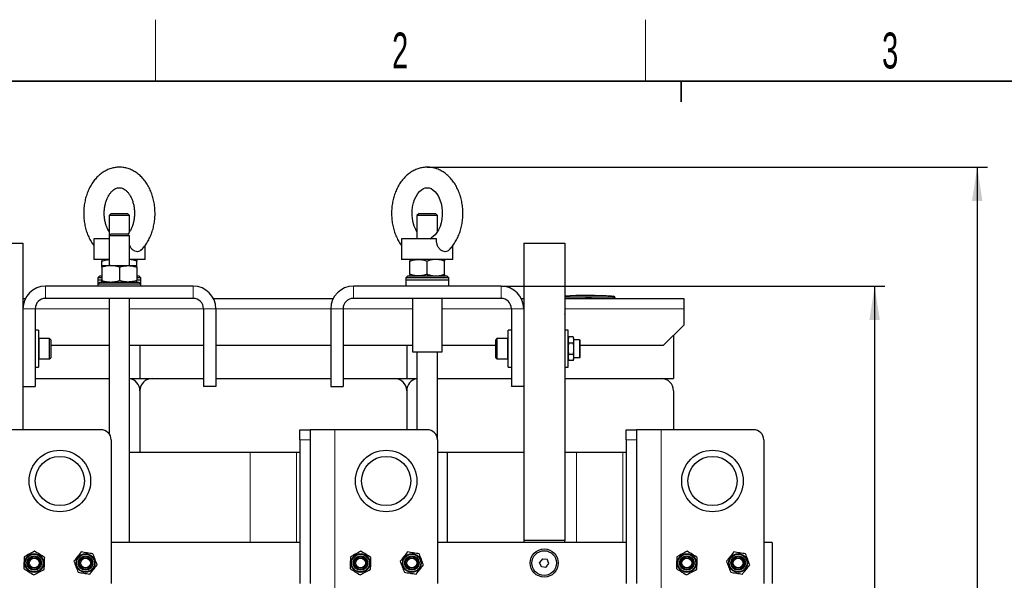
# Model space of a CAD drawing. Header units: millimetres. Extents: x 5 to 418, y 2 to 292.
# Tile 7 of 23: x 61 to 156, y 234 to 288. Entities that reach past the tile are written whole.
import ezdxf

# ---------------------------------------------------------------- set-up
doc = ezdxf.new("R2010")
doc.units = ezdxf.units.MM
doc.header["$PDSIZE"] = -1
doc.layers.add('SLD-0', color=7, linetype='Continuous')
doc.styles.add('SLDTEXTSTYLE0', font='TXT', dxfattribs={"width": 0.605})
doc.dimstyles.new('SLDDIMSTYLE0', dxfattribs={"dimtxt": 3.5, "dimasz": 3.302, "dimexe": 0, "dimexo": 0.0625, "dimgap": 0.875, "dimtad": 1, "dimlfac": 5, "dimrnd": 1e-09, "dimzin": 12, "dimdsep": 46, "dimtxsty": 'SLDTEXTSTYLE0', "dimsah": 1, "dimcen": 0.09, "dimadec": 0, "dimazin": 3, "dimtol": 1, "dimtp": 10, "dimtm": 10, "dimtfac": 1, "dimtdec": 0, "dimtofl": 0, "dimtmove": 0, "dimatfit": 3, "dimfxl": 1, "dimfrac": 2, "dimtolj": 1, "dimarcsym": 0})

# ---------------------------------------------------------------- blocks, each defined once
blk = doc.blocks.new('_D')
at = {"layer": 'SLD-0'}
for p, q in [((100.244, 274.116), (154.839, 274.116)), ((153.839, 274.116), (153.839, 170.516)), ((107.439, 170.516), (154.839, 170.516))]:
    blk.add_line(p, q, dxfattribs=at)
for points in [[(153.839, 274.116), (153.331, 270.814), (154.347, 270.814)], [(153.839, 170.516), (154.347, 173.818), (153.331, 173.818)]]:
    blk.add_solid(points, dxfattribs=at)
at = {"layer": 'SLD-0', "attachment_point": 1, "rotation": 90, "style": 'SLDTEXTSTYLE0'}
for s, insert, char_height in [('±10', (150.342, 224.16), 2.485), ('518', (149.327, 214.802), 3.5)]:
    blk.add_mtext(s, dxfattribs=dict(at, insert=insert, char_height=char_height))
blk = doc.blocks.new('_D_2')
at = {"layer": 'SLD-0'}
for p, q in [((107.439, 262.516), (144.839, 262.516)), ((143.839, 262.516), (143.839, 170.516)), ((107.439, 170.516), (144.839, 170.516))]:
    blk.add_line(p, q, dxfattribs=at)
for points in [[(143.839, 262.516), (143.331, 259.214), (144.347, 259.214)], [(143.839, 170.516), (144.347, 173.818), (143.331, 173.818)]]:
    blk.add_solid(points, dxfattribs=at)
at = {"layer": 'SLD-0', "attachment_point": 1, "rotation": 90, "style": 'SLDTEXTSTYLE0'}
for s, insert, char_height in [('±10', (140.342, 218.36), 2.485), ('460', (139.327, 209.002), 3.5)]:
    blk.add_mtext(s, dxfattribs=dict(at, insert=insert, char_height=char_height))

msp = doc.modelspace()

# ---------------------------------------------------------------- linework, layer by layer
at = {"color": 7, "linetype": 'Continuous', "lineweight": 25}
for p, q in [((69.4389, 269.616), (69.2389, 269.416)), ((69.2389, 269.416), (69.2389, 267.416)), ((70.2389, 269.416), (69.2389, 269.416)), ((69.4389, 269.616), (70.2389, 269.616)), ((70.2389, 269.616), (71.0389, 269.616)), ((71.2389, 269.416), (70.2389, 269.416)), ((71.2389, 269.416), (71.0389, 269.616)), ((71.2389, 267.826), (71.2389, 269.416)), ((99.4389, 269.616), (99.2389, 269.416)), ((99.2389, 269.416), (99.2389, 267.116)), ((100.2389, 269.416), (99.2389, 269.416)), ((99.4389, 269.616), (100.2389, 269.616)), ((100.2389, 269.616), (101.0389, 269.616)), ((101.2389, 269.416), (100.2389, 269.416)), ((101.2389, 269.416), (101.0389, 269.616)), ((101.2389, 267.826), (101.2389, 269.416)), ((67.7389, 267.116), (67.7389, 265.116)), ((69.2389, 267.116), (67.7389, 267.116)), ((69.4389, 267.616), (69.2389, 267.416)), ((69.2389, 267.416), (69.2389, 264.516)), ((71.2389, 267.416), (69.2389, 267.416)), ((69.4389, 267.616), (71.0389, 267.616)), ((71.2389, 267.416), (71.0389, 267.616)), ((71.2389, 264.516), (71.2389, 267.416)), ((97.7389, 267.116), (97.7389, 265.116)), ((101.1579, 267.116), (97.7389, 267.116)), ((100.4808, 267.116), (100.6599, 267.2306)), ((56.8389, 266.716), (60.8389, 266.716)), ((60.8389, 266.716), (60.8389, 260.316)), ((72.7389, 265.116), (72.7389, 266.4834)), ((102.7389, 265.116), (102.7389, 266.4834)), ((109.6389, 266.716), (113.6389, 266.716)), ((109.6389, 266.716), (109.6389, 260.316)), ((113.6389, 266.716), (113.6389, 237.716)), ((68.4712, 265.116), (67.7389, 265.116)), ((69.2389, 265.116), (68.4712, 265.116)), ((68.5389, 264.551), (68.5389, 264.9642)), ((72.7389, 265.116), (71.2389, 265.116)), ((71.9389, 264.551), (71.9389, 264.9642)), ((98.4712, 265.116), (97.7389, 265.116)), ((102.7389, 265.116), (98.4712, 265.116)), ((98.5389, 263.6679), (98.5389, 264.9642)), ((100.2389, 263.6679), (100.2389, 264.9642)), ((101.9389, 263.6679), (101.9389, 264.9642)), ((68.5389, 264.516), (69.3889, 264.516)), ((68.5389, 264.3642), (68.5389, 263.0679)), ((69.3889, 264.516), (71.0889, 264.516)), ((70.2389, 264.3642), (70.2389, 263.0679)), ((71.0889, 264.516), (71.9389, 264.516)), ((71.9389, 264.3642), (71.9389, 263.0679)), ((68.3389, 263.516), (68.1389, 263.316)), ((68.1389, 263.316), (68.1389, 263.116)), ((68.5389, 263.316), (68.1389, 263.316)), ((68.1389, 263.116), (68.1389, 262.716)), ((68.1389, 263.116), (68.5389, 263.116)), ((68.3389, 262.916), (68.1389, 262.716)), ((68.3389, 263.516), (68.5389, 263.516)), ((68.3389, 262.916), (72.1389, 262.916)), ((71.9389, 263.516), (72.1389, 263.516)), ((72.3389, 263.316), (71.9389, 263.316)), ((71.9389, 263.116), (72.3389, 263.116)), ((72.3389, 263.316), (72.1389, 263.516)), ((72.3389, 262.716), (72.1389, 262.916)), ((72.3389, 263.116), (72.3389, 263.316)), ((72.3389, 262.716), (72.3389, 263.116)), ((98.3389, 263.516), (98.1389, 263.316)), ((98.1389, 263.316), (98.1389, 263.116)), ((102.3389, 263.316), (98.1389, 263.316)), ((98.1389, 263.116), (98.1389, 262.516)), ((98.1389, 263.116), (102.3389, 263.116)), ((98.3389, 263.516), (102.1389, 263.516)), ((102.3389, 263.316), (102.1389, 263.516)), ((102.3389, 263.116), (102.3389, 263.316)), ((102.3389, 262.516), (102.3389, 263.116)), ((77.4389, 262.516), (63.0389, 262.516)), ((68.1389, 262.716), (68.1389, 262.516)), ((72.3389, 262.716), (68.1389, 262.716)), ((72.3389, 262.516), (72.3389, 262.716)), ((107.4389, 262.516), (93.0389, 262.516)), ((60.8389, 261.316), (61.0793, 261.316)), ((77.4389, 261.316), (63.0389, 261.316)), ((69.2389, 261.316), (69.2389, 248.116)), ((71.2389, 237.516), (71.2389, 261.316)), ((79.3985, 261.316), (91.0793, 261.316)), ((107.4389, 261.316), (93.0389, 261.316)), ((98.7889, 261.316), (98.7889, 256.116)), ((101.6889, 256.116), (101.6889, 261.316)), ((109.3985, 261.316), (109.6389, 261.316)), ((113.7169, 261.5365), (113.6389, 261.5326)), ((113.6389, 261.316), (125.2389, 261.316)), ((114.1568, 261.558), (113.6897, 261.5421)), ((113.7169, 261.5337), (114.1565, 261.5481)), ((114.1565, 261.5441), (113.7169, 261.5297)), ((113.7169, 261.5337), (113.7169, 261.5297)), ((114.1565, 261.5688), (114.6407, 261.5613)), ((114.1565, 261.5481), (114.1565, 261.5441)), ((114.6407, 261.5573), (114.1751, 261.5645)), ((114.7709, 261.579), (114.3736, 261.5654)), ((114.6407, 261.5613), (116.5409, 261.5738)), ((116.5409, 261.5698), (114.6407, 261.5573)), ((114.6407, 261.5613), (114.6407, 261.5573)), ((114.9447, 261.5812), (114.6573, 261.5905)), ((115.182, 261.6062), (114.7687, 261.5923)), ((115.6802, 261.6174), (116.7158, 261.6084)), ((115.6802, 261.607), (115.6802, 261.6174)), ((116.1106, 261.6097), (115.6802, 261.6134)), ((116.5409, 261.6026), (115.6802, 261.607)), ((116.5409, 261.5738), (116.5409, 261.5698)), ((116.7158, 261.6084), (116.7158, 261.5968)), ((116.7158, 261.5714), (117.8512, 261.5441)), ((116.7158, 261.5714), (116.7158, 261.5674)), ((117.8512, 261.5401), (116.7158, 261.5674)), ((118.1097, 261.5434), (116.7396, 261.5923)), ((117.2036, 261.5923), (117.2036, 261.5846)), ((117.5518, 261.5768), (117.2036, 261.5923)), ((117.2036, 261.5883), (117.5518, 261.5728)), ((117.2036, 261.5846), (117.5518, 261.5708)), ((117.6793, 261.5644), (117.6793, 261.5684)), ((118.1646, 261.5382), (118.1646, 261.5342)), ((118.4377, 261.5225), (118.1883, 261.5343)), ((118.5389, 261.316), (118.5389, 261.3784)), ((125.2389, 261.316), (125.2389, 260.316)), ((60.8389, 260.316), (60.8389, 252.716)), ((62.0389, 260.316), (62.0389, 252.716)), ((78.4389, 260.316), (78.4389, 252.716)), ((79.6389, 260.316), (79.6389, 252.716)), ((90.8389, 260.316), (90.8389, 252.716)), ((92.0389, 260.316), (92.0389, 252.716)), ((108.4389, 260.316), (108.4389, 252.716)), ((109.6389, 260.316), (109.6389, 252.716)), ((125.2389, 260.316), (125.2389, 258.716)), ((113.6689, 258.216), (113.6689, 259.716)), ((62.3589, 258.216), (62.0389, 258.216)), ((62.3589, 258.216), (62.3589, 255.5082)), ((108.4389, 258.216), (108.1189, 258.216)), ((108.1189, 254.616), (108.1189, 258.216)), ((113.9589, 258.216), (113.6389, 258.216)), ((113.9589, 256.2857), (113.9589, 258.216)), ((123.2389, 256.716), (125.2389, 258.716)), ((63.4389, 257.416), (62.4089, 257.416)), ((63.5589, 257.296), (63.4389, 257.416)), ((63.4389, 257.151), (63.4389, 257.416)), ((63.5589, 257.296), (63.5589, 257.0628)), ((107.0389, 257.416), (106.9189, 257.296)), ((106.9189, 255.536), (106.9189, 257.296)), ((108.0689, 257.416), (107.0389, 257.416)), ((107.0389, 257.416), (107.0389, 255.416)), ((114.0478, 257.5707), (113.9589, 257.3267)), ((114.4501, 257.5707), (114.0478, 257.5707)), ((114.5389, 257.3267), (114.4501, 257.5707)), ((114.5389, 256.416), (114.5389, 257.3267)), ((115.0789, 257.2821), (114.5389, 257.2821)), ((115.1589, 255.63), (115.1589, 257.2021)), ((124.2389, 257.716), (124.2389, 253.516)), ((63.4389, 255.416), (63.4389, 257.151)), ((63.5589, 257.0628), (63.5589, 255.536)), ((69.2389, 256.716), (63.5589, 256.716)), ((78.4389, 256.716), (71.2389, 256.716)), ((72.2389, 256.716), (72.2389, 253.516)), ((90.8389, 256.716), (79.6389, 256.716)), ((98.7889, 256.716), (92.0389, 256.716)), ((98.2389, 256.716), (98.2389, 253.516)), ((106.9189, 256.716), (101.6889, 256.716)), ((113.9589, 254.616), (113.9589, 256.2857)), ((114.0478, 256.9934), (114.4501, 256.9934)), ((114.5389, 255.5053), (114.5389, 256.416)), ((123.2389, 256.716), (115.1589, 256.716)), ((62.3589, 255.5082), (62.3589, 254.616)), ((62.4089, 255.416), (63.4389, 255.416)), ((63.4389, 255.416), (63.5589, 255.536)), ((98.7889, 256.116), (101.6889, 256.116)), ((99.2389, 256.116), (99.2389, 248.516)), ((101.2389, 247.516), (101.2389, 256.116)), ((106.9189, 255.536), (107.0389, 255.416)), ((107.0389, 255.416), (108.0689, 255.416)), ((113.9589, 255.5053), (114.0478, 255.2613)), ((114.4501, 255.8387), (114.0478, 255.8387)), ((114.4501, 255.2613), (114.0478, 255.2613)), ((114.4501, 255.2613), (114.5389, 255.5053)), ((114.5389, 255.55), (115.0789, 255.55)), ((62.0389, 254.616), (62.3589, 254.616)), ((108.1189, 254.616), (108.4389, 254.616)), ((113.6389, 254.616), (113.9589, 254.616)), ((62.0389, 253.516), (69.2389, 253.516)), ((71.2389, 253.516), (72.2389, 253.516)), ((72.2389, 253.516), (78.4389, 253.516)), ((73.4389, 253.516), (78.4389, 253.516)), ((79.6389, 253.516), (90.8389, 253.516)), ((92.0389, 253.516), (97.0389, 253.516)), ((92.0389, 253.516), (99.2389, 253.516)), ((101.2389, 253.516), (108.4389, 253.516)), ((113.6389, 253.516), (124.2389, 253.516)), ((113.6389, 253.516), (123.0389, 253.516)), ((60.8389, 252.716), (60.8389, 248.516)), ((60.8389, 252.716), (62.0389, 252.716)), ((79.6389, 252.716), (78.4389, 252.716)), ((90.8389, 252.716), (92.0389, 252.716)), ((109.6389, 252.716), (108.4389, 252.716)), ((109.6389, 252.716), (109.6389, 237.716)), ((72.2389, 252.316), (72.2389, 246.316)), ((98.2389, 252.316), (98.2389, 248.516)), ((124.2389, 252.316), (124.2389, 248.516)), ((68.4389, 248.516), (59.4389, 248.516)), ((87.8389, 248.516), (88.8389, 248.516)), ((87.8389, 247.516), (87.8389, 248.516)), ((88.8389, 248.516), (88.8389, 247.516)), ((91.2389, 248.516), (88.8389, 248.516)), ((100.2389, 248.516), (91.2389, 248.516)), ((119.6389, 248.516), (120.6389, 248.516)), ((119.6389, 247.516), (119.6389, 248.516)), ((120.6389, 248.516), (120.6389, 247.516)), ((123.0389, 248.516), (120.6389, 248.516)), ((132.0389, 248.516), (123.0389, 248.516)), ((69.4389, 247.516), (69.4389, 233.516)), ((87.8389, 247.516), (87.8389, 233.516)), ((88.8389, 247.516), (88.8389, 233.516)), ((101.2389, 247.516), (101.2389, 233.516)), ((119.6389, 247.516), (119.6389, 233.516)), ((120.6389, 247.516), (120.6389, 233.516)), ((133.0389, 247.516), (133.0389, 233.516)), ((71.2389, 246.316), (71.8032, 246.316)), ((71.8032, 246.316), (82.9889, 246.316)), ((82.9889, 246.316), (87.4889, 246.316)), ((87.4889, 246.316), (87.8389, 246.316)), ((101.2389, 246.316), (103.6032, 246.316)), ((102.1889, 246.316), (102.1889, 237.516)), ((103.6032, 246.316), (109.6389, 246.316)), ((113.6389, 246.316), (114.7889, 246.316)), ((114.7889, 246.316), (119.2889, 246.316)), ((119.2889, 246.316), (119.6389, 246.316)), ((87.8389, 237.516), (69.4389, 237.516)), ((119.6389, 237.516), (101.2389, 237.516)), ((113.6389, 237.716), (109.6389, 237.716)), ((109.6389, 237.716), (109.6389, 237.516)), ((113.6389, 237.516), (113.6389, 237.716)), ((133.8389, 237.516), (133.0389, 237.516)), ((133.8389, 237.516), (133.8389, 233.516)), ((111.4635, 235.9391), (111.1848, 235.5756)), ((111.3603, 235.1526), (111.1848, 235.5756)), ((111.8144, 235.093), (111.3603, 235.1526)), ((111.4635, 235.9391), (111.9176, 235.8795)), ((111.8144, 235.093), (112.093, 235.4564)), ((112.093, 235.4564), (111.9176, 235.8795))]:
    msp.add_line(p, q, dxfattribs=at)
at = {"color": 7, "linetype": 'Continuous', "lineweight": 18}
for p, q in [((63.0389, 261.316), (63.0389, 262.516)), ((77.4389, 261.316), (77.4389, 262.516)), ((93.0389, 261.316), (93.0389, 262.516)), ((107.4389, 261.316), (107.4389, 262.516)), ((117.5518, 261.5768), (117.5518, 261.5728)), ((117.8512, 261.5441), (117.8512, 261.5401)), ((118.3406, 261.5184), (118.3389, 261.3784)), ((118.3389, 261.316), (118.3389, 261.3784)), ((62.0389, 260.316), (60.8389, 260.316)), ((69.2389, 260.316), (62.0389, 260.316)), ((78.4389, 260.316), (71.2389, 260.316)), ((78.4389, 260.316), (79.6389, 260.316)), ((90.8389, 260.316), (79.6389, 260.316)), ((92.0389, 260.316), (90.8389, 260.316)), ((98.7889, 260.316), (92.0389, 260.316)), ((108.4389, 260.316), (101.6889, 260.316)), ((108.4389, 260.316), (109.6389, 260.316)), ((125.2389, 260.316), (113.6389, 260.316)), ((62.4089, 257.416), (62.4089, 257.151)), ((108.0689, 255.416), (108.0689, 257.416)), ((115.0789, 257.2821), (115.0789, 255.55)), ((62.4089, 257.151), (62.4089, 255.416)), ((91.2389, 248.516), (91.2389, 232.516)), ((123.0389, 248.516), (123.0389, 232.516)), ((88.8389, 247.516), (87.8389, 247.516)), ((120.6389, 247.516), (119.6389, 247.516)), ((82.9889, 246.316), (82.9889, 237.516)), ((87.4889, 246.316), (87.4889, 237.516)), ((114.7889, 246.316), (114.7889, 237.516)), ((119.2889, 246.316), (119.2889, 237.516))]:
    msp.add_line(p, q, dxfattribs=at)
at = {"color": 7, "linetype": 'Continuous', "lineweight": 25, "flags": 128}
msp.add_lwpolyline([(99.2389, 267.8247), (99.1135, 268.0409), (98.9771, 268.3591), (98.8712, 268.7102), (98.8, 269.0857), (98.7666, 269.4758), (98.7722, 269.87), (98.8169, 270.2573), (98.8986, 270.6269), (99.0136, 270.9685), (99.1564, 271.2735), (99.3205, 271.5346), (99.498, 271.7472), (99.6807, 271.9091), (99.8621, 272.0219), (100.0402, 272.0898), (100.2224, 272.1158), (100.4293, 272.0919), (100.6106, 272.0244), (100.7899, 271.9145), (100.9866, 271.7402), (101.17, 271.517), (101.3353, 271.2477), (101.4769, 270.9367), (101.5889, 270.5913), (101.667, 270.2198), (101.7079, 269.8316), (101.7098, 269.4374), (101.6725, 269.0479), (101.5976, 268.6741), (101.4887, 268.3264), (101.3507, 268.0138), (101.1901, 267.7438), (101.0145, 267.5216), (100.8322, 267.3501), (100.6581, 267.2334), (100.6581, 267.2334)], dxfattribs=at)
at = {"color": 7, "linetype": 'Continuous', "lineweight": 25}
for centre, radius in [((64.4389, 243.516), 3), ((64.4389, 243.516), 2.4), ((96.2389, 243.516), 3), ((96.2389, 243.516), 2.4), ((128.0389, 243.516), 3), ((128.0389, 243.516), 2.4), ((61.9389, 235.516), 0.9107), ((61.9389, 235.516), 0.866), ((61.9389, 235.516), 0.706), ((61.9389, 235.516), 0.6), ((66.9389, 235.516), 0.9107), ((66.9389, 235.516), 0.866), ((66.9389, 235.516), 0.706), ((66.9389, 235.516), 0.6), ((93.7389, 235.516), 0.9107), ((93.7389, 235.516), 0.866), ((93.7389, 235.516), 0.706), ((93.7389, 235.516), 0.6), ((98.7389, 235.516), 0.9107), ((98.7389, 235.516), 0.866), ((98.7389, 235.516), 0.706), ((98.7389, 235.516), 0.6), ((111.6389, 235.516), 1.371), ((111.6389, 235.516), 1.2), ((125.5389, 235.516), 0.9107), ((125.5389, 235.516), 0.866), ((125.5389, 235.516), 0.706), ((125.5389, 235.516), 0.6), ((130.5389, 235.516), 0.9107), ((130.5389, 235.516), 0.866), ((130.5389, 235.516), 0.706), ((130.5389, 235.516), 0.6), ((61.9389, 235.516), 0.4773), ((66.9389, 235.516), 0.4773), ((93.7389, 235.516), 0.4773), ((98.7389, 235.516), 0.4773), ((125.5389, 235.516), 0.4773), ((130.5389, 235.516), 0.4773)]:
    msp.add_circle(centre, radius, dxfattribs=at)
for centre, radius, start, end in [((63.0389, 260.316), 2.2, 90, 180), ((77.4389, 260.316), 2.2, 360, 90), ((93.0389, 260.316), 2.2, 90, 180), ((107.4389, 260.316), 2.2, 360, 90), ((63.0389, 260.316), 1, 90, 180), ((77.4389, 260.316), 1, 360, 90), ((93.0389, 260.316), 1, 90, 180), ((107.4389, 260.316), 1, 360, 90), ((118.3989, 261.3847), 0.14, 359.998284, 86.658763), ((113.4689, 259.716), 0.2, 0, 31.788331), ((62.4089, 257.366), 0.05, 90, 180), ((108.0689, 257.366), 0.05, 360, 90), ((115.0789, 257.2021), 0.08, 0, 90), ((62.4089, 255.466), 0.05, 180, 270), ((108.0689, 255.466), 0.05, 270, 0), ((115.0789, 255.63), 0.08, 270, 0), ((71.0389, 252.316), 1.2, 360, 80.405932), ((73.4389, 252.316), 1.2, 90, 180), ((97.0389, 252.316), 1.2, 360, 90), ((99.4389, 252.316), 1.2, 99.594068, 180), ((123.0389, 252.316), 1.2, 360, 90), ((68.4389, 247.516), 1, 0, 90), ((100.2389, 247.516), 1, 0, 90), ((132.0389, 247.516), 1, 0, 90)]:
    msp.add_arc(centre, radius, start, end, dxfattribs=at)
at = {"color": 7, "linetype": 'Continuous', "lineweight": 18}
msp.add_arc((118.3989, 261.3784), 0.14, 0.001948, 89.00993, dxfattribs=at)
at = {"color": 7, "linetype": 'Continuous', "lineweight": 25}
for points, knots in [([(72.3211, 265.9993), (72.4259, 266.107), (72.6395, 266.3264), (72.9171, 266.7144), (73.1623, 267.1443), (73.3657, 267.6114), (73.5252, 268.1073), (73.6385, 268.6246), (73.7041, 269.1559), (73.7214, 269.6939), (73.69, 270.2314), (73.6101, 270.7613), (73.4822, 271.2766), (73.3069, 271.7703), (73.0856, 272.2352), (72.8204, 272.6641), (72.514, 273.0494), (72.1709, 273.3838), (71.797, 273.6608), (71.3994, 273.8754), (70.986, 274.0246), (70.5648, 274.1076), (70.1427, 274.125), (69.7263, 274.0785), (69.3209, 273.9705), (68.9311, 273.8033), (68.5607, 273.5791), (68.2137, 273.2999), (67.8941, 272.9685), (67.6064, 272.5885), (67.3551, 272.1647), (67.1442, 271.7036), (66.9769, 271.2122), (66.8556, 270.698), (66.7817, 270.1686), (66.756, 269.6312), (66.7789, 269.0931), (66.8504, 268.5614), (66.9703, 268.0432), (67.137, 267.5447), (67.3524, 267.0765), (67.5537, 266.7199), (67.6972, 266.5375), (67.7389, 266.4844)], [0, 0, 0, 0, 0.0236879, 0.048264, 0.07311, 0.0981289, 0.1232382, 0.1483754, 0.1735216, 0.1986798, 0.2238649, 0.2490927, 0.2743808, 0.2997434, 0.3251806, 0.3506586, 0.3760975, 0.401383, 0.4263783, 0.4509632, 0.4750779, 0.4987461, 0.5220678, 0.5451942, 0.5682585, 0.5914211, 0.614833, 0.6385975, 0.6627537, 0.6872739, 0.7120803, 0.7370759, 0.7621743, 0.787309, 0.8124538, 0.8376091, 0.8627882, 0.8880076, 0.913284, 0.9386332, 0.9640584, 0.9895346, 1, 1, 1, 1]), ([(102.3211, 265.9993), (102.4259, 266.107), (102.6395, 266.3264), (102.9171, 266.7144), (103.1623, 267.1443), (103.3657, 267.6114), (103.5252, 268.1073), (103.6385, 268.6246), (103.7041, 269.1559), (103.7214, 269.6939), (103.69, 270.2314), (103.6101, 270.7613), (103.4822, 271.2766), (103.3069, 271.7703), (103.0856, 272.2352), (102.8204, 272.6641), (102.514, 273.0494), (102.1709, 273.3838), (101.797, 273.6608), (101.3994, 273.8754), (100.986, 274.0246), (100.5648, 274.1076), (100.1427, 274.125), (99.7263, 274.0785), (99.3209, 273.9705), (98.9311, 273.8033), (98.5607, 273.5791), (98.2137, 273.2999), (97.8941, 272.9685), (97.6064, 272.5885), (97.3551, 272.1647), (97.1442, 271.7036), (96.9769, 271.2122), (96.8556, 270.698), (96.7817, 270.1686), (96.756, 269.6312), (96.7789, 269.0931), (96.8504, 268.5614), (96.9703, 268.0432), (97.137, 267.5447), (97.3524, 267.0765), (97.5537, 266.7199), (97.6972, 266.5375), (97.7389, 266.4844)], [0, 0, 0, 0, 0.0236879, 0.048264, 0.07311, 0.0981289, 0.1232382, 0.1483754, 0.1735216, 0.1986798, 0.2238649, 0.2490927, 0.2743808, 0.2997434, 0.3251806, 0.3506586, 0.3760975, 0.401383, 0.4263783, 0.4509632, 0.4750779, 0.4987461, 0.5220678, 0.5451942, 0.5682585, 0.5914211, 0.614833, 0.6385975, 0.6627537, 0.6872739, 0.7120803, 0.7370759, 0.7621743, 0.787309, 0.8124538, 0.8376091, 0.8627882, 0.8880076, 0.913284, 0.9386332, 0.9640584, 0.9895346, 1, 1, 1, 1]), ([(69.2389, 267.8247), (69.196, 267.8947), (69.098, 268.0543), (68.9723, 268.3547), (68.8652, 268.7064), (68.7937, 269.0838), (68.76, 269.4753), (68.7657, 269.871), (68.8106, 270.2596), (68.8927, 270.6306), (69.0085, 270.9737), (69.1525, 271.2801), (69.3182, 271.5427), (69.4977, 271.7563), (69.6829, 271.9188), (69.8671, 272.0316), (70.0478, 272.0987), (70.231, 272.1239), (70.4139, 272.1038), (70.6037, 272.0351), (70.7928, 271.921), (70.9846, 271.753), (71.1715, 271.527), (71.339, 271.2553), (71.4818, 270.9424), (71.5948, 270.5951), (71.6734, 270.222), (71.7145, 269.8324), (71.7163, 269.4367), (71.6788, 269.0458), (71.6036, 268.6707), (71.494, 268.3212), (71.3547, 268.0086), (71.2096, 267.7592), (71.1085, 267.6379), (71.0669, 267.588)], [0, 0, 0, 0, 0.023497, 0.0536047, 0.0837402, 0.1139663, 0.1442746, 0.1746206, 0.2049404, 0.2351525, 0.2652066, 0.295082, 0.324813, 0.3545177, 0.3843969, 0.4149146, 0.4469159, 0.4818718, 0.521705, 0.5543634, 0.5845736, 0.6167538, 0.6475387, 0.6777737, 0.7078847, 0.738007, 0.7682148, 0.79851, 0.8288532, 0.8591856, 0.8894228, 0.91951, 0.949419, 0.9791712, 1, 1, 1, 1]), ([(102.3128, 266.0074), (102.2813, 265.9756), (102.1975, 265.891), (102.003, 265.8601), (101.7557, 265.9107), (101.5076, 266.0653), (101.3053, 266.3059), (101.1672, 266.6413), (101.1449, 266.9232), (101.1563, 267.0926), (101.1579, 267.116)], [0, 0, 0, 0, 0.0837849, 0.2228479, 0.3639653, 0.5050806, 0.6440504, 0.7814507, 0.9698238, 1, 1, 1, 1]), ([(72.3128, 266.0074), (72.2813, 265.9756), (72.1975, 265.891), (72.0032, 265.8601), (71.7552, 265.9104), (71.5097, 266.0663), (71.3224, 266.2748), (71.2624, 266.4408), (71.2389, 266.5056)], [0, 0, 0, 0, 0.1143148, 0.3040502, 0.4965885, 0.689124, 0.8787323, 1, 1, 1, 1]), ([(68.5389, 265.116), (68.5389, 265.1141), (68.5389, 265.1064), (68.5389, 265.0253), (68.5389, 264.9642)], [0, 0, 0, 0, 0.2465794, 1, 1, 1, 1]), ([(68.5389, 264.9642), (68.6768, 265.0078), (68.9065, 265.0806), (69.144, 265.0956), (69.2389, 265.1016)], [0, 0, 0, 0, 0.6002331, 1, 1, 1, 1]), ([(71.9389, 264.9642), (71.8011, 265.0078), (71.5713, 265.0806), (71.3339, 265.0956), (71.2389, 265.1016)], [0, 0, 0, 0, 0.6002331, 1, 1, 1, 1]), ([(71.9389, 265.116), (71.9389, 265.1141), (71.9389, 265.1064), (71.9389, 265.0253), (71.9389, 264.9642)], [0, 0, 0, 0, 0.2465794, 1, 1, 1, 1]), ([(98.5389, 264.9642), (98.677, 265.0066), (98.9556, 265.0923), (99.2436, 265.1081), (99.3889, 265.116)], [0, 0, 0, 0, 0.495458, 1, 1, 1, 1]), ([(98.5389, 265.116), (98.5389, 265.1141), (98.5389, 265.1064), (98.5389, 265.0253), (98.5389, 264.9642)], [0, 0, 0, 0, 0.2465794, 1, 1, 1, 1]), ([(99.3889, 265.116), (99.4091, 265.1158), (99.5617, 265.1145), (99.8493, 265.0813), (100.1083, 265.0035), (100.2389, 264.9642)], [0, 0, 0, 0, 0.070088, 0.5307834, 1, 1, 1, 1]), ([(101.0889, 265.116), (101.0688, 265.1158), (100.9162, 265.1145), (100.6285, 265.0813), (100.3696, 265.0035), (100.2389, 264.9642)], [0, 0, 0, 0, 0.070088, 0.5307834, 1, 1, 1, 1]), ([(101.9389, 264.9642), (101.8009, 265.0066), (101.5223, 265.0923), (101.2343, 265.1081), (101.0889, 265.116)], [0, 0, 0, 0, 0.495458, 1, 1, 1, 1]), ([(101.9389, 265.116), (101.9389, 265.1141), (101.9389, 265.1064), (101.9389, 265.0253), (101.9389, 264.9642)], [0, 0, 0, 0, 0.2465794, 1, 1, 1, 1]), ([(69.3889, 264.516), (69.3688, 264.5158), (69.2162, 264.5145), (68.9285, 264.4813), (68.6696, 264.4035), (68.5389, 264.3642)], [0, 0, 0, 0, 0.070088, 0.5307834, 1, 1, 1, 1]), ([(68.5389, 264.3642), (68.5389, 264.4253), (68.5389, 264.5064), (68.5389, 264.5141), (68.5389, 264.516)], [0, 0, 0, 0, 0.75342057, 1, 1, 1, 1]), ([(70.2389, 264.3642), (70.1009, 264.4066), (69.8223, 264.4923), (69.5343, 264.5081), (69.3889, 264.516)], [0, 0, 0, 0, 0.495458, 1, 1, 1, 1]), ([(70.2389, 264.3642), (70.377, 264.4066), (70.6556, 264.4923), (70.9436, 264.5081), (71.0889, 264.516)], [0, 0, 0, 0, 0.495458, 1, 1, 1, 1]), ([(71.0889, 264.516), (71.1091, 264.5158), (71.2617, 264.5145), (71.5493, 264.4813), (71.8083, 264.4035), (71.9389, 264.3642)], [0, 0, 0, 0, 0.070088, 0.5307834, 1, 1, 1, 1]), ([(71.9389, 264.3642), (71.9389, 264.4253), (71.9389, 264.5064), (71.9389, 264.5141), (71.9389, 264.516)], [0, 0, 0, 0, 0.75342057, 1, 1, 1, 1]), ([(68.5389, 263.0679), (68.677, 263.0254), (68.9556, 262.9398), (69.2436, 262.924), (69.3889, 262.916)], [0, 0, 0, 0, 0.495458, 1, 1, 1, 1]), ([(68.5389, 262.916), (68.5389, 262.9179), (68.5389, 262.9256), (68.5389, 263.0067), (68.5389, 263.0679)], [0, 0, 0, 0, 0.2465794, 1, 1, 1, 1]), ([(69.3889, 262.916), (69.4091, 262.9162), (69.5617, 262.9176), (69.8493, 262.9507), (70.1083, 263.0286), (70.2389, 263.0679)], [0, 0, 0, 0, 0.070088, 0.5307834, 1, 1, 1, 1]), ([(71.0889, 262.916), (71.0688, 262.9162), (70.9162, 262.9176), (70.6285, 262.9507), (70.3696, 263.0286), (70.2389, 263.0679)], [0, 0, 0, 0, 0.070088, 0.5307834, 1, 1, 1, 1]), ([(71.9389, 263.0679), (71.8009, 263.0254), (71.5223, 262.9398), (71.2343, 262.924), (71.0889, 262.916)], [0, 0, 0, 0, 0.495458, 1, 1, 1, 1]), ([(71.9389, 262.916), (71.9389, 262.9179), (71.9389, 262.9256), (71.9389, 263.0067), (71.9389, 263.0679)], [0, 0, 0, 0, 0.2465794, 1, 1, 1, 1]), ([(99.3889, 263.516), (99.3688, 263.5162), (99.2162, 263.5176), (98.9285, 263.5507), (98.6696, 263.6286), (98.5389, 263.6679)], [0, 0, 0, 0, 0.070088, 0.5307834, 1, 1, 1, 1]), ([(98.5389, 263.6679), (98.5389, 263.6067), (98.5389, 263.5256), (98.5389, 263.5179), (98.5389, 263.516)], [0, 0, 0, 0, 0.75342057, 1, 1, 1, 1]), ([(100.2389, 263.6679), (100.1009, 263.6254), (99.8223, 263.5398), (99.5343, 263.524), (99.3889, 263.516)], [0, 0, 0, 0, 0.495458, 1, 1, 1, 1]), ([(100.2389, 263.6679), (100.377, 263.6254), (100.6556, 263.5398), (100.9436, 263.524), (101.0889, 263.516)], [0, 0, 0, 0, 0.495458, 1, 1, 1, 1]), ([(101.0889, 263.516), (101.1091, 263.5162), (101.2617, 263.5176), (101.5493, 263.5507), (101.8083, 263.6286), (101.9389, 263.6679)], [0, 0, 0, 0, 0.070088, 0.5307834, 1, 1, 1, 1]), ([(101.9389, 263.6679), (101.9389, 263.6067), (101.9389, 263.5256), (101.9389, 263.5179), (101.9389, 263.516)], [0, 0, 0, 0, 0.75342057, 1, 1, 1, 1]), ([(116.4374, 261.6031), (116.281, 261.6108), (115.8627, 261.6312), (115.4443, 261.6077), (115.1825, 261.5931)], [0, 0, 0, 0, 0.3740413, 1, 1, 1, 1]), ([(117.5518, 261.5708), (117.5661, 261.5702), (117.5948, 261.569), (117.633, 261.568), (117.662, 261.5676), (117.6786, 261.5678), (117.6809, 261.5686), (117.6687, 261.57), (117.6433, 261.5718), (117.6076, 261.5739), (117.5751, 261.5756), (117.5563, 261.5765), (117.5518, 261.5768)], [0, 0, 0, 0, 0.1073587, 0.214721, 0.322003, 0.4292233, 0.5364373, 0.6436973, 0.7510459, 0.8585026, 0.9660513, 1, 1, 1, 1]), ([(117.5518, 261.5728), (117.5662, 261.572), (117.5948, 261.5706), (117.6332, 261.5684), (117.6617, 261.5665), (117.6779, 261.5651), (117.6777, 261.5646), (117.6777, 261.5644)], [0, 0, 0, 0, 0.2150885, 0.4301767, 0.6452497, 0.8601714, 1, 1, 1, 1]), ([(117.8512, 261.5441), (117.8893, 261.543), (117.9655, 261.5409), (118.0664, 261.5392), (118.132, 261.5384), (118.1564, 261.5383), (118.1646, 261.5382)], [0, 0, 0, 0, 0.2851253, 0.5702516, 0.8553553, 1, 1, 1, 1]), ([(118.1646, 261.5342), (118.1467, 261.5343), (118.1109, 261.5346), (118.0186, 261.536), (117.9277, 261.5378), (117.8705, 261.5395), (117.8512, 261.5401)], [0, 0, 0, 0, 0.285052, 0.570102, 0.8551915, 1, 1, 1, 1]), ([(118.1646, 261.5382), (118.1882, 261.538), (118.2194, 261.5377), (118.2114, 261.5388), (118.2095, 261.5391)], [0, 0, 0, 0, 0.7597868, 1, 1, 1, 1]), ([(118.2089, 261.5351), (118.2108, 261.5348), (118.2176, 261.5338), (118.1866, 261.534), (118.1646, 261.5342)], [0, 0, 0, 0, 0.2906381, 1, 1, 1, 1]), ([(118.5389, 261.3839), (118.5389, 261.3841), (118.5389, 261.3846), (118.5389, 261.3809), (118.5389, 261.3784)], [0, 0, 0, 0, 0.31878163, 1, 1, 1, 1]), ([(114.0478, 256.9934), (114.0199, 257.0879), (113.9633, 257.2803), (114.0193, 257.4728), (114.0478, 257.5707)], [0, 0, 0, 0, 0.49121245, 1, 1, 1, 1]), ([(114.4501, 257.5707), (114.4779, 257.4762), (114.5346, 257.2838), (114.4786, 257.0913), (114.4501, 256.9934)], [0, 0, 0, 0, 0.4912125, 1, 1, 1, 1]), ([(114.0478, 255.8387), (114.0196, 256.0311), (113.9633, 256.416), (114.0196, 256.8009), (114.0478, 256.9934)], [0, 0, 0, 0, 0.5, 1, 1, 1, 1]), ([(114.0478, 255.2613), (114.0199, 255.3558), (113.9633, 255.5482), (114.0193, 255.7407), (114.0478, 255.8387)], [0, 0, 0, 0, 0.4912125, 1, 1, 1, 1]), ([(114.4501, 255.8387), (114.4779, 255.7442), (114.5346, 255.5518), (114.4786, 255.3593), (114.4501, 255.2613)], [0, 0, 0, 0, 0.4912125, 1, 1, 1, 1]), ([(61.9804, 236.67), (61.8134, 236.5814), (61.4735, 236.4011), (61.1333, 236.2207), (60.9603, 236.1289)], [0, 0, 0, 0, 0.4912125, 1, 1, 1, 1]), ([(62.959, 236.0571), (62.7988, 236.1574), (62.4727, 236.3617), (62.1464, 236.566), (61.9804, 236.67)], [0, 0, 0, 0, 0.4912125, 1, 1, 1, 1]), ([(66.5225, 236.593), (66.4039, 236.4458), (66.1625, 236.1462), (65.9209, 235.8464), (65.798, 235.6939)], [0, 0, 0, 0, 0.4912125, 1, 1, 1, 1]), ([(67.6634, 236.4152), (67.4767, 236.4443), (67.0964, 236.5035), (66.716, 236.5628), (66.5225, 236.593)], [0, 0, 0, 0, 0.49121246, 1, 1, 1, 1]), ([(93.7804, 236.67), (93.6134, 236.5814), (93.2735, 236.4011), (92.9333, 236.2207), (92.7603, 236.1289)], [0, 0, 0, 0, 0.4912125, 1, 1, 1, 1]), ([(94.759, 236.0571), (94.5988, 236.1574), (94.2727, 236.3617), (93.9464, 236.566), (93.7804, 236.67)], [0, 0, 0, 0, 0.49121246, 1, 1, 1, 1]), ([(98.3225, 236.593), (98.2039, 236.4458), (97.9625, 236.1462), (97.7209, 235.8464), (97.598, 235.6939)], [0, 0, 0, 0, 0.4912125, 1, 1, 1, 1]), ([(99.4634, 236.4152), (99.2767, 236.4443), (98.8964, 236.5035), (98.516, 236.5628), (98.3225, 236.593)], [0, 0, 0, 0, 0.49121246, 1, 1, 1, 1]), ([(125.5804, 236.67), (125.4134, 236.5814), (125.0735, 236.4011), (124.7333, 236.2207), (124.5603, 236.1289)], [0, 0, 0, 0, 0.49121246, 1, 1, 1, 1]), ([(126.559, 236.0571), (126.3988, 236.1574), (126.0727, 236.3617), (125.7464, 236.566), (125.5804, 236.67)], [0, 0, 0, 0, 0.4912125, 1, 1, 1, 1]), ([(130.1225, 236.593), (130.0039, 236.4458), (129.7625, 236.1462), (129.5209, 235.8464), (129.398, 235.6939)], [0, 0, 0, 0, 0.4912125, 1, 1, 1, 1]), ([(131.2634, 236.4152), (131.0767, 236.4443), (130.6964, 236.5035), (130.316, 236.5628), (130.1225, 236.593)], [0, 0, 0, 0, 0.49121246, 1, 1, 1, 1]), ([(67.3554, 234.439), (67.474, 234.5862), (67.7154, 234.8859), (67.957, 235.1856), (68.0799, 235.3382)], [0, 0, 0, 0, 0.4912125, 1, 1, 1, 1]), ([(99.1554, 234.439), (99.274, 234.5862), (99.5154, 234.8859), (99.757, 235.1856), (99.8799, 235.3382)], [0, 0, 0, 0, 0.4912125, 1, 1, 1, 1]), ([(130.9554, 234.439), (131.074, 234.5862), (131.3154, 234.8859), (131.557, 235.1856), (131.6799, 235.3382)], [0, 0, 0, 0, 0.4912125, 1, 1, 1, 1]), ([(60.9189, 234.9749), (61.0791, 234.8746), (61.4052, 234.6704), (61.7315, 234.466), (61.8975, 234.3621)], [0, 0, 0, 0, 0.4912125, 1, 1, 1, 1]), ([(61.8975, 234.3621), (62.0645, 234.4506), (62.4044, 234.631), (62.7445, 234.8114), (62.9176, 234.9032)], [0, 0, 0, 0, 0.4912125, 1, 1, 1, 1]), ([(66.2145, 234.6169), (66.4012, 234.5878), (66.7814, 234.5285), (67.1618, 234.4692), (67.3554, 234.439)], [0, 0, 0, 0, 0.4912125, 1, 1, 1, 1]), ([(92.7189, 234.9749), (92.8791, 234.8746), (93.2052, 234.6704), (93.5315, 234.466), (93.6975, 234.3621)], [0, 0, 0, 0, 0.4912125, 1, 1, 1, 1]), ([(93.6975, 234.3621), (93.8645, 234.4506), (94.2044, 234.631), (94.5445, 234.8114), (94.7176, 234.9032)], [0, 0, 0, 0, 0.4912125, 1, 1, 1, 1]), ([(98.0145, 234.6169), (98.2012, 234.5878), (98.5814, 234.5285), (98.9618, 234.4692), (99.1554, 234.439)], [0, 0, 0, 0, 0.4912125, 1, 1, 1, 1]), ([(124.5189, 234.9749), (124.6791, 234.8746), (125.0052, 234.6704), (125.3315, 234.466), (125.4975, 234.3621)], [0, 0, 0, 0, 0.49121246, 1, 1, 1, 1]), ([(125.4975, 234.3621), (125.6645, 234.4506), (126.0044, 234.631), (126.3445, 234.8114), (126.5176, 234.9032)], [0, 0, 0, 0, 0.4912125, 1, 1, 1, 1]), ([(129.8145, 234.6169), (130.0012, 234.5878), (130.3814, 234.5285), (130.7618, 234.4692), (130.9554, 234.439)], [0, 0, 0, 0, 0.4912125, 1, 1, 1, 1])]:
    msp.add_open_spline(points, degree=3, knots=knots, dxfattribs=at)
at = {"color": 7, "linetype": 'Continuous', "lineweight": 18}
for points, knots in [([(113.6389, 261.519), (114.4057, 261.5258), (115.9729, 261.5396), (117.5401, 261.5255), (118.3406, 261.5184)], [0, 0, 0, 0, 0.48922474, 1, 1, 1, 1]), ([(118.3389, 261.3784), (117.539, 261.3862), (115.9723, 261.4014), (114.4057, 261.3864), (113.6389, 261.3791)], [0, 0, 0, 0, 0.51059843, 1, 1, 1, 1]), ([(118.5389, 261.3784), (118.5367, 261.3783), (118.5323, 261.3782), (118.4978, 261.3781), (118.4471, 261.3781), (118.3909, 261.3782), (118.3537, 261.3784), (118.3389, 261.3784)], [0, 0, 0, 0, 0.2146728, 0.4293525, 0.6440267, 0.8586958, 1, 1, 1, 1]), ([(118.3406, 261.5184), (118.3451, 261.5183), (118.3563, 261.5182), (118.3732, 261.5181), (118.3886, 261.5181), (118.3991, 261.5182), (118.4006, 261.5183), (118.4014, 261.5184)], [0, 0, 0, 0, 0.1405668, 0.3553275, 0.5708435, 0.7860436, 1, 1, 1, 1]), ([(118.4014, 261.5184), (118.4039, 261.5208), (118.4077, 261.5244), (118.4071, 261.5239), (118.407, 261.5237)], [0, 0, 0, 0, 0.6810033, 1, 1, 1, 1])]:
    msp.add_open_spline(points, degree=3, knots=knots, dxfattribs=at)
at = {"color": 7, "linetype": 'Continuous', "lineweight": 25}
for points in [[(114.4501, 256.9934), (114.4783, 256.8009), (114.5346, 256.416), (114.4783, 256.0311), (114.4501, 255.8387)], [(60.9603, 236.1289), (60.9534, 235.9366), (60.9396, 235.5519), (60.9258, 235.1673), (60.9189, 234.9749)], [(62.9176, 234.9032), (62.9245, 235.0955), (62.9383, 235.4801), (62.9521, 235.8648), (62.959, 236.0571)], [(68.0799, 235.3382), (68.0105, 235.5177), (67.8716, 235.8767), (67.7328, 236.2357), (67.6634, 236.4152)], [(92.7603, 236.1289), (92.7534, 235.9366), (92.7396, 235.5519), (92.7258, 235.1673), (92.7189, 234.9749)], [(94.7176, 234.9032), (94.7245, 235.0955), (94.7383, 235.4801), (94.7521, 235.8648), (94.759, 236.0571)], [(99.8799, 235.3382), (99.8105, 235.5177), (99.6716, 235.8767), (99.5328, 236.2357), (99.4634, 236.4152)], [(124.5603, 236.1289), (124.5534, 235.9366), (124.5396, 235.5519), (124.5258, 235.1673), (124.5189, 234.9749)], [(126.5176, 234.9032), (126.5245, 235.0955), (126.5383, 235.4801), (126.5521, 235.8648), (126.559, 236.0571)], [(131.6799, 235.3382), (131.6105, 235.5177), (131.4716, 235.8767), (131.3328, 236.2357), (131.2634, 236.4152)], [(65.798, 235.6939), (65.8674, 235.5144), (66.0062, 235.1554), (66.145, 234.7964), (66.2145, 234.6169)], [(97.598, 235.6939), (97.6674, 235.5144), (97.8062, 235.1554), (97.945, 234.7964), (98.0145, 234.6169)], [(129.398, 235.6939), (129.4674, 235.5144), (129.6062, 235.1554), (129.745, 234.7964), (129.8145, 234.6169)]]:
    msp.add_open_spline(points, degree=3, dxfattribs=at)
at = {"layer": 'SLD-0', "lineweight": 18}
for p, q in [((73.75, 282.5), (73.75, 288.5)), ((121.5, 282.5), (121.5, 288.5))]:
    msp.add_line(p, q, dxfattribs=at)
at = {"layer": 'SLD-0', "lineweight": 35}
msp.add_line((408, 282.5), (26, 282.5), dxfattribs=at)
at = {"layer": 'SLD-0'}
for p, q in [((125, 280.5), (125, 282.5)), ((125, 282.5), (125, 280.5))]:
    msp.add_line(p, q, dxfattribs=at)
at = {"layer": 'SLD-0', "lineweight": 18}
msp.add_point((100.244, 274.116), dxfattribs=at)

# ---------------------------------------------------------------- texts
at = {"layer": 'SLD-0', "char_height": 3.5, "attachment_point": 2, "style": 'SLDTEXTSTYLE0'}
for s, insert in [('2', (97.6027, 287.243)), ('3', (145.3527, 287.243))]:
    msp.add_mtext(s, dxfattribs=dict(at, insert=insert))

# ---------------------------------------------------------------- dimensions: what is measured, and where the dimension line sits
at = {"layer": 'SLD-0'}
for base, p1, picture, middle in [((153.8389, 170.516), (100.244, 274.116), '_D', (153.8389, 222.316)), ((143.8389, 170.516), (107.4389, 262.516), '_D_2', (143.8389, 216.516))]:
    dim = msp.add_linear_dim(base=base, p1=p1, p2=(107.4389, 170.516), angle=90, dimstyle='SLDDIMSTYLE0', dxfattribs=at)
    dim.commit()
    dim.dimension.update_dxf_attribs({"geometry": picture, "text_midpoint": middle, "dimtype": 160})

doc.saveas('drawing.dxf')
